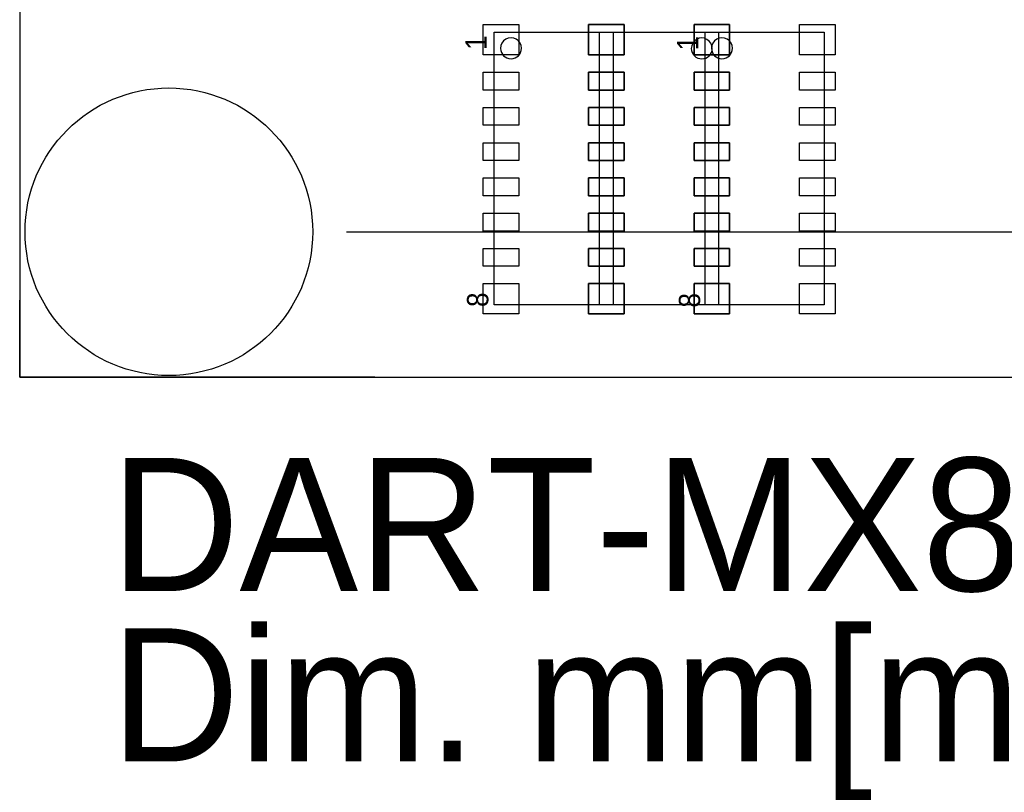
# Model space of a CAD drawing. Extents: x -11.4 to 75.8, y -7.3 to 45.
# Tile 2 of 12: x 6 to 20.1, y -5.9 to 5.1. Entities that reach past the tile are written whole.
import ezdxf

# ---------------------------------------------------------------- set-up
doc = ezdxf.new("R2010")
doc.units = 0
for name, color, linetype in [('ASSEMBLY_BOTTOM', 253, 'CONTINUOUS'), ('ASSEMBLY_TOP', 13, 'CONTINUOUS'), ('BOTTOM', 211, 'CONTINUOUS'), ('DIMENSION', 1, 'CONTINUOUS'), ('OUTLINE', 2, 'CONTINUOUS'), ('TOP', 3, 'CONTINUOUS')]:
    doc.layers.add(name, color=color, linetype=linetype)

msp = doc.modelspace()

# ---------------------------------------------------------------- linework, layer by layer
at = {"layer": 'ASSEMBLY_BOTTOM'}
msp.add_lwpolyline([(16.02994, 4.93776), (16.02994, 1.03632), (14.32814, 1.03632), (14.32814, 4.93776)], close=True, dxfattribs=at)
msp.add_lwpolyline([(15.9385, 4.705858, 1.000261), (15.639542, 4.705604, 0.999739), (15.9385, 4.705858)], format="xyb", dxfattribs=at)
at = {"layer": 'ASSEMBLY_TOP'}
for points in [[(12.81938, 4.93776), (14.52118, 4.93776), (14.52118, 1.03632), (12.81938, 1.03632)], [(15.8369, 4.93776), (17.5387, 4.93776), (17.5387, 1.03632), (15.8369, 1.03632)]]:
    msp.add_lwpolyline(points, close=True, dxfattribs=at)
for points in [[(13.209778, 4.707128, 1.000261), (12.91082, 4.706874, 0.999739), (13.209778, 4.707128)], [(16.227298, 4.707128, 1.000261), (15.92834, 4.706874, 0.999739), (16.227298, 4.707128)]]:
    msp.add_lwpolyline(points, format="xyb", dxfattribs=at)
at = {"layer": 'BOTTOM'}
for points in [[(14.67866, 5.04698), (14.17066, 5.04698), (14.17066, 4.61518), (14.67866, 4.61518)], [(15.67942, 4.61518), (16.18742, 4.61518), (16.18742, 5.04698), (15.67942, 5.04698)], [(14.67866, 4.36372), (14.17066, 4.36372), (14.17066, 4.10972), (14.67866, 4.10972)], [(16.18742, 4.36372), (15.67942, 4.36372), (15.67942, 4.10972), (16.18742, 4.10972)], [(14.67866, 3.8608), (14.17066, 3.8608), (14.17066, 3.6068), (14.67866, 3.6068)], [(16.18742, 3.8608), (15.67942, 3.8608), (15.67942, 3.6068), (16.18742, 3.6068)], [(14.67866, 3.35534), (14.17066, 3.35534), (14.17066, 3.10134), (14.67866, 3.10134)], [(16.18742, 3.35534), (15.67942, 3.35534), (15.67942, 3.10134), (16.18742, 3.10134)], [(14.67866, 2.85242), (14.17066, 2.85242), (14.17066, 2.59842), (14.67866, 2.59842)], [(16.18742, 2.85242), (15.67942, 2.85242), (15.67942, 2.59842), (16.18742, 2.59842)], [(14.67866, 2.34696), (14.17066, 2.34696), (14.17066, 2.09296), (14.67866, 2.09296)], [(16.18742, 2.34696), (15.67942, 2.34696), (15.67942, 2.09296), (16.18742, 2.09296)], [(14.67866, 1.84404), (14.17066, 1.84404), (14.17066, 1.59004), (14.67866, 1.59004)], [(16.18742, 1.84404), (15.67942, 1.84404), (15.67942, 1.59004), (16.18742, 1.59004)], [(14.67866, 1.34112), (14.17066, 1.34112), (14.17066, 0.90932), (14.67866, 0.90932)], [(15.67942, 0.90932), (16.18742, 0.90932), (16.18742, 1.34112), (15.67942, 1.34112)]]:
    msp.add_lwpolyline(points, close=True, dxfattribs=at)
msp.add_circle((8.165592, 2.0828), 2.0574, dxfattribs=at)
at = {"layer": 'DIMENSION'}
msp.add_lwpolyline([(10.705592, 2.0828), (68.806568, 2.0828)], dxfattribs=at)
at = {"layer": 'OUTLINE'}
for points in [[(6.031992, 0), (61.210952, 0), (61.210952, 30.1117), (6.031992, 30.1117)], [(6.031992, 30.1117), (6.031992, 0), (61.210952, 0), (61.210952, 30.1117)]]:
    msp.add_lwpolyline(points, close=True, dxfattribs=at)
for points in [[(6.031992, 0), (6.031992, 1.105408)], [(11.111992, 0), (6.031992, 0)]]:
    msp.add_lwpolyline(points, dxfattribs=at)
at = {"layer": 'TOP'}
for points in [[(13.1699, 4.61518), (12.6619, 4.61518), (12.6619, 5.04698), (13.1699, 5.04698)], [(14.17066, 5.04698), (14.67866, 5.04698), (14.67866, 4.61518), (14.17066, 4.61518)], [(16.18742, 4.61518), (15.67942, 4.61518), (15.67942, 5.04698), (16.18742, 5.04698)], [(17.18818, 5.04698), (17.69618, 5.04698), (17.69618, 4.61518), (17.18818, 4.61518)], [(12.6619, 4.36372), (13.1699, 4.36372), (13.1699, 4.10972), (12.6619, 4.10972)], [(14.17066, 4.36372), (14.67866, 4.36372), (14.67866, 4.10972), (14.17066, 4.10972)], [(15.67942, 4.36372), (16.18742, 4.36372), (16.18742, 4.10972), (15.67942, 4.10972)], [(17.18818, 4.36372), (17.69618, 4.36372), (17.69618, 4.10972), (17.18818, 4.10972)], [(12.6619, 3.8608), (13.1699, 3.8608), (13.1699, 3.6068), (12.6619, 3.6068)], [(14.17066, 3.8608), (14.67866, 3.8608), (14.67866, 3.6068), (14.17066, 3.6068)], [(15.67942, 3.8608), (16.18742, 3.8608), (16.18742, 3.6068), (15.67942, 3.6068)], [(17.18818, 3.8608), (17.69618, 3.8608), (17.69618, 3.6068), (17.18818, 3.6068)], [(12.6619, 3.35534), (13.1699, 3.35534), (13.1699, 3.10134), (12.6619, 3.10134)], [(14.17066, 3.35534), (14.67866, 3.35534), (14.67866, 3.10134), (14.17066, 3.10134)], [(15.67942, 3.35534), (16.18742, 3.35534), (16.18742, 3.10134), (15.67942, 3.10134)], [(17.18818, 3.35534), (17.69618, 3.35534), (17.69618, 3.10134), (17.18818, 3.10134)], [(12.6619, 2.85242), (13.1699, 2.85242), (13.1699, 2.59842), (12.6619, 2.59842)], [(14.17066, 2.85242), (14.67866, 2.85242), (14.67866, 2.59842), (14.17066, 2.59842)], [(15.67942, 2.85242), (16.18742, 2.85242), (16.18742, 2.59842), (15.67942, 2.59842)], [(17.18818, 2.85242), (17.69618, 2.85242), (17.69618, 2.59842), (17.18818, 2.59842)], [(12.6619, 2.34696), (13.1699, 2.34696), (13.1699, 2.09296), (12.6619, 2.09296)], [(14.17066, 2.34696), (14.67866, 2.34696), (14.67866, 2.09296), (14.17066, 2.09296)], [(15.67942, 2.34696), (16.18742, 2.34696), (16.18742, 2.09296), (15.67942, 2.09296)], [(17.18818, 2.34696), (17.69618, 2.34696), (17.69618, 2.09296), (17.18818, 2.09296)], [(12.6619, 1.84404), (13.1699, 1.84404), (13.1699, 1.59004), (12.6619, 1.59004)], [(14.17066, 1.84404), (14.67866, 1.84404), (14.67866, 1.59004), (14.17066, 1.59004)], [(15.67942, 1.84404), (16.18742, 1.84404), (16.18742, 1.59004), (15.67942, 1.59004)], [(17.18818, 1.84404), (17.69618, 1.84404), (17.69618, 1.59004), (17.18818, 1.59004)], [(13.1699, 0.90932), (12.6619, 0.90932), (12.6619, 1.34112), (13.1699, 1.34112)], [(14.17066, 1.34112), (14.67866, 1.34112), (14.67866, 0.90932), (14.17066, 0.90932)], [(16.18742, 0.90932), (15.67942, 0.90932), (15.67942, 1.34112), (16.18742, 1.34112)], [(17.18818, 1.34112), (17.69618, 1.34112), (17.69618, 0.90932), (17.18818, 0.90932)]]:
    msp.add_lwpolyline(points, close=True, dxfattribs=at)
msp.add_circle((8.165592, 2.0828), 2.0574, dxfattribs=at)

# ---------------------------------------------------------------- texts
at = {"layer": 'ASSEMBLY_TOP', "width": 0.916667}
for s, p in [('1', (12.7127, 4.68376)), ('1', (15.74038, 4.67614)), ('8', (12.73556, 1.00584)), ('8', (15.76578, 0.99822))]:
    msp.add_text(s, height=0.3048, rotation=90, dxfattribs=at).set_placement(p)
at = {"layer": 'DIMENSION'}
for s, p in [('DART-MX8M-V1.1', (7.336028, -3.057906)), ('Dim. mm[mil]', (7.336028, -5.496306))]:
    msp.add_text(s, height=1.905, dxfattribs=at).set_placement(p)

doc.saveas('drawing.dxf')
